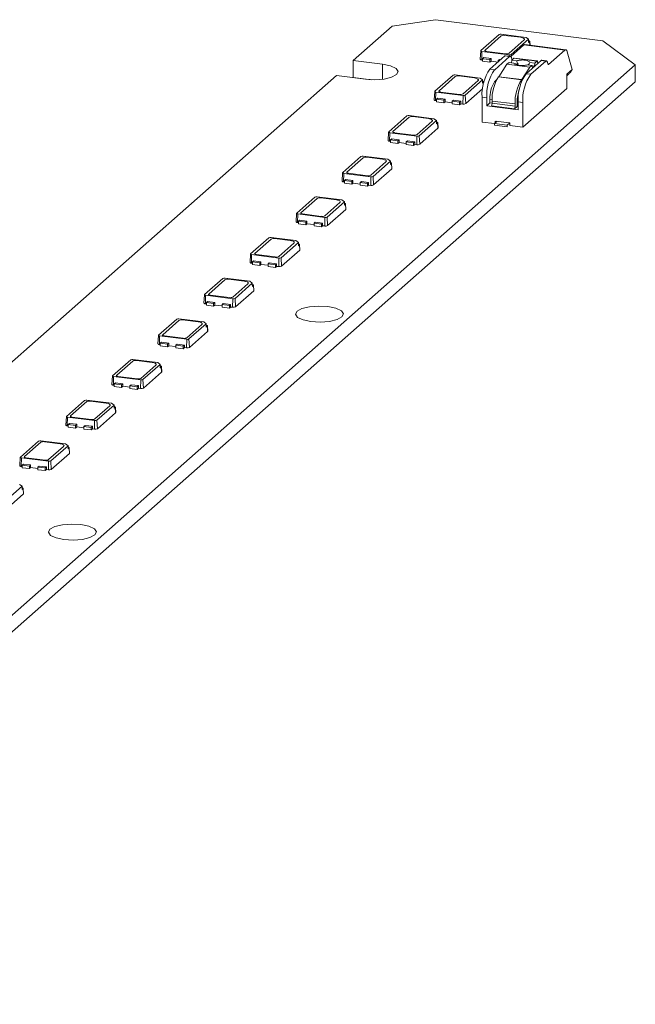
# Model space of a CAD drawing. Header units: millimetres. Extents: x -97 to 121, y 100 to 278.
# Tile 6 of 6: x 66 to 121, y 190 to 278. Entities that reach past the tile are written whole.
import ezdxf

# ---------------------------------------------------------------- set-up
doc = ezdxf.new("R2010")
doc.units = ezdxf.units.MM

msp = doc.modelspace()

# ---------------------------------------------------------------- linework, layer by layer
at = {"color": 7, "linetype": 'Continuous', "lineweight": 15}
for p, q in [((103.414, 278.424), (99.547, 277.842)), ((118.381, 276.538), (103.414, 278.424)), ((99.547, 277.842), (96.065, 274.771)), ((107.473, 275.656), (109.1, 277.09)), ((107.847, 275.698), (109.297, 276.976)), ((109.3, 277.12), (111.515, 276.841)), ((109.619, 277.025), (111.022, 276.848)), ((111.342, 276.611), (109.999, 275.427)), ((111.74, 276.675), (110.196, 275.313)), ((111.515, 276.841), (111.74, 276.675)), ((111.741, 276.563), (111.74, 276.675)), ((111.744, 276.379), (111.741, 276.563)), ((111.838, 276.462), (111.744, 276.379)), ((111.869, 276.144), (111.849, 276.484)), ((121.29, 274.39), (118.381, 276.538)), ((107.463, 275.638), (107.419, 274.884)), ((107.548, 274.821), (107.564, 275.589)), ((109.996, 275.283), (107.564, 275.589)), ((109.677, 275.378), (107.993, 275.59)), ((110.155, 275.13), (111.328, 276.163)), ((111.328, 276.163), (114.976, 275.704)), ((115.069, 275.741), (111.421, 276.2)), ((114.976, 275.704), (113.532, 274.43)), ((115.626, 273.981), (115.205, 275.553)), ((98.684, 274.441), (96.065, 274.771)), ((96.065, 273.262), (96.065, 274.771)), ((107.629, 274.811), (107.548, 274.821)), ((107.629, 274.939), (107.735, 275.033)), ((108.284, 274.857), (107.629, 274.939)), ((107.629, 274.939), (107.629, 274.704)), ((107.629, 274.704), (108.284, 274.621)), ((107.735, 275.033), (108.39, 274.95)), ((108.39, 274.95), (108.284, 274.857)), ((108.284, 274.621), (108.284, 274.857)), ((108.284, 274.621), (108.39, 274.715)), ((109.628, 275.183), (108.287, 274)), ((108.39, 274.715), (108.39, 274.95)), ((109.009, 274.637), (108.39, 274.715)), ((110.049, 275.13), (108.708, 273.947)), ((109.032, 274.763), (109.138, 274.856)), ((109.032, 274.763), (109.032, 274.657)), ((109.136, 274.749), (109.032, 274.763)), ((109.138, 274.856), (109.243, 274.843)), ((109.628, 275.183), (110.049, 275.13)), ((110.112, 275.155), (109.691, 275.208)), ((109.802, 274.442), (109.995, 274.586)), ((110.419, 274.532), (109.995, 274.586)), ((110.243, 274.877), (110.202, 275.03)), ((110.242, 274.802), (110.216, 274.558)), ((110.242, 274.802), (110.421, 274.986)), ((110.677, 274.747), (110.242, 274.802)), ((110.421, 274.986), (112.479, 274.726)), ((112.508, 274.74), (110.45, 274.999)), ((111.514, 273.594), (112.856, 274.777)), ((112.299, 274.543), (111.863, 274.598)), ((113.276, 274.724), (111.935, 273.541)), ((112.479, 274.726), (112.299, 274.543)), ((112.555, 274.512), (112.553, 274.613)), ((112.626, 274.574), (112.554, 274.583)), ((112.856, 274.777), (113.276, 274.724)), ((113.339, 274.748), (112.918, 274.801)), ((113.47, 274.47), (113.43, 274.623)), ((-74.932, 101.338), (121.29, 274.39)), ((108.708, 273.947), (108.287, 274)), ((109.802, 274.442), (109.074, 273.329)), ((109.802, 274.442), (111.86, 274.183)), ((110.44, 274.509), (110.805, 274.463)), ((111.86, 274.183), (111.132, 273.07)), ((112.053, 274.326), (111.63, 274.38)), ((112.053, 274.326), (111.86, 274.183)), ((112.094, 274.105), (112.053, 274.326)), ((112.057, 274.306), (112.272, 274.279)), ((112.272, 274.279), (112.153, 274.157)), ((112.299, 274.543), (112.272, 274.279)), ((115.153, 273.563), (115.626, 273.981)), ((121.29, 272.882), (121.29, 274.39)), ((-74.932, 99.83), (121.29, 272.882)), ((94.545, 273.43), (51.871, 235.795)), ((94.545, 273.43), (97.164, 273.1)), ((97.685, 273.058), (96.065, 273.262)), ((103.354, 272.023), (104.981, 273.458)), ((103.729, 272.065), (105.178, 273.344)), ((105.181, 273.488), (107.396, 273.209)), ((105.5, 273.392), (106.903, 273.215)), ((107.223, 272.979), (105.88, 271.794)), ((107.622, 273.042), (106.077, 271.68)), ((107.396, 273.209), (107.622, 273.042)), ((107.622, 272.93), (107.622, 273.042)), ((107.625, 272.747), (107.622, 272.93)), ((107.719, 272.83), (107.625, 272.747)), ((107.733, 272.799), (107.73, 272.851)), ((108.703, 272.866), (108.878, 273.045)), ((111.119, 273.054), (109.061, 273.313)), ((111.132, 273.07), (109.074, 273.329)), ((111.935, 273.541), (111.514, 273.594)), ((115.153, 272.277), (115.153, 273.563)), ((115.153, 273.402), (115.322, 273.552)), ((103.344, 272.006), (103.3, 271.252)), ((103.429, 271.188), (103.445, 271.956)), ((105.877, 271.65), (103.445, 271.956)), ((105.558, 271.746), (103.874, 271.958)), ((107.633, 272.256), (106.119, 270.921)), ((111.228, 268.816), (115.153, 272.277)), ((103.51, 271.178), (103.429, 271.188)), ((103.51, 271.307), (103.616, 271.4)), ((104.165, 271.224), (103.51, 271.307)), ((103.51, 271.307), (103.51, 271.071)), ((103.51, 271.071), (104.165, 270.989)), ((103.616, 271.4), (104.271, 271.318)), ((104.271, 271.318), (104.165, 271.224)), ((104.165, 270.989), (104.165, 271.224)), ((104.165, 270.989), (104.271, 271.082)), ((104.271, 271.082), (104.271, 271.318)), ((104.913, 271.001), (104.271, 271.082)), ((104.913, 271.13), (105.019, 271.224)), ((105.568, 271.048), (104.913, 271.13)), ((104.913, 271.13), (104.913, 270.894)), ((105.019, 271.224), (105.674, 271.141)), ((105.674, 271.141), (105.568, 271.048)), ((105.674, 270.905), (105.674, 271.141)), ((105.861, 270.882), (105.877, 271.65)), ((106.119, 270.921), (106.077, 271.68)), ((107.58, 269.276), (107.58, 271.491)), ((107.58, 271.491), (108.001, 271.438)), ((108.001, 271.438), (108.001, 270.731)), ((108.284, 270.98), (108.284, 271.319)), ((108.481, 271.155), (110.539, 270.895)), ((108.481, 270.966), (108.481, 271.155)), ((110.807, 271.085), (111.228, 271.032)), ((110.807, 270.377), (110.807, 271.085)), ((104.913, 270.894), (105.568, 270.812)), ((105.568, 270.812), (105.568, 271.048)), ((105.568, 270.812), (105.674, 270.905)), ((105.861, 270.882), (105.674, 270.905)), ((108.001, 270.731), (108.284, 270.98)), ((108.001, 270.731), (110.807, 270.377)), ((108.481, 270.956), (108.284, 270.98)), ((110.468, 270.456), (108.41, 270.715)), ((108.481, 270.966), (110.539, 270.707)), ((110.468, 270.456), (110.716, 270.674)), ((110.539, 270.895), (110.539, 270.707)), ((110.716, 270.674), (110.716, 271.051)), ((111.228, 271.032), (111.228, 268.816)), ((99.236, 268.391), (100.862, 269.825)), ((99.61, 268.433), (101.059, 269.711)), ((101.062, 269.855), (103.277, 269.576)), ((101.381, 269.76), (102.785, 269.583)), ((103.105, 269.346), (101.761, 268.162)), ((103.503, 269.409), (101.958, 268.048)), ((103.277, 269.576), (103.503, 269.409)), ((103.503, 269.298), (103.503, 269.409)), ((108.701, 269.133), (108.936, 269.34)), ((108.749, 269.364), (110.059, 269.199)), ((108.749, 269.175), (108.749, 269.364)), ((103.626, 268.722), (102, 267.288)), ((103.506, 269.114), (103.503, 269.298)), ((103.6, 269.197), (103.506, 269.114)), ((103.626, 268.722), (103.6, 269.197)), ((103.639, 268.747), (103.611, 269.219)), ((107.58, 269.276), (108.702, 269.134)), ((109.824, 268.992), (108.701, 269.133)), ((108.701, 268.992), (108.701, 269.133)), ((108.701, 268.992), (109.824, 268.85)), ((110.059, 269.199), (109.824, 268.992)), ((109.824, 268.992), (109.824, 268.85)), ((110.059, 268.963), (110.059, 269.199)), ((110.059, 268.963), (111.228, 268.816)), ((99.225, 268.373), (99.181, 267.619)), ((99.31, 267.556), (99.326, 268.324)), ((99.391, 267.546), (99.31, 267.556)), ((101.758, 268.017), (99.326, 268.324)), ((99.391, 267.674), (99.497, 267.768)), ((100.046, 267.592), (99.391, 267.674)), ((99.391, 267.674), (99.391, 267.439)), ((99.497, 267.768), (100.152, 267.685)), ((101.439, 268.113), (99.755, 268.325)), ((100.152, 267.685), (100.046, 267.592)), ((100.046, 267.356), (100.046, 267.592)), ((100.152, 267.45), (100.152, 267.685)), ((100.794, 267.498), (100.9, 267.591)), ((100.9, 267.591), (101.555, 267.509)), ((101.742, 267.249), (101.758, 268.017)), ((102, 267.288), (101.958, 268.048)), ((99.391, 267.439), (100.046, 267.356)), ((100.046, 267.356), (100.152, 267.45)), ((100.794, 267.369), (100.152, 267.45)), ((100.794, 267.498), (100.794, 267.262)), ((101.449, 267.415), (100.794, 267.498)), ((100.794, 267.262), (101.449, 267.179)), ((101.555, 267.509), (101.449, 267.415)), ((101.449, 267.179), (101.449, 267.415)), ((101.449, 267.179), (101.555, 267.273)), ((101.555, 267.273), (101.555, 267.509)), ((101.742, 267.249), (101.555, 267.273)), ((95.117, 264.758), (96.743, 266.192)), ((95.491, 264.8), (96.94, 266.078)), ((96.943, 266.223), (99.158, 265.944)), ((97.263, 266.127), (98.666, 265.95)), ((99.158, 265.944), (99.384, 265.777)), ((98.986, 265.714), (97.642, 264.529)), ((99.384, 265.777), (97.84, 264.415)), ((99.508, 265.09), (97.881, 263.656)), ((99.384, 265.665), (99.384, 265.777)), ((99.388, 265.482), (99.384, 265.665)), ((99.481, 265.565), (99.388, 265.482)), ((99.508, 265.09), (99.481, 265.565)), ((99.52, 265.115), (99.493, 265.586)), ((95.107, 264.741), (95.062, 263.987)), ((95.191, 263.923), (95.207, 264.691)), ((97.639, 264.385), (95.207, 264.691)), ((95.272, 264.042), (95.378, 264.135)), ((95.272, 264.042), (95.272, 263.806)), ((95.927, 263.959), (95.272, 264.042)), ((95.378, 264.135), (96.033, 264.053)), ((97.32, 264.481), (95.636, 264.693)), ((96.033, 264.053), (95.927, 263.959)), ((96.033, 263.817), (96.033, 264.053)), ((97.623, 263.617), (97.639, 264.385)), ((97.881, 263.656), (97.84, 264.415)), ((95.272, 263.913), (95.191, 263.923)), ((95.272, 263.806), (95.927, 263.724)), ((95.927, 263.724), (95.927, 263.959)), ((95.927, 263.724), (96.033, 263.817)), ((96.675, 263.736), (96.033, 263.817)), ((96.675, 263.865), (96.782, 263.959)), ((97.33, 263.783), (96.675, 263.865)), ((96.675, 263.865), (96.675, 263.629)), ((96.675, 263.629), (97.33, 263.547)), ((96.782, 263.959), (97.436, 263.876)), ((97.436, 263.876), (97.33, 263.783)), ((97.33, 263.547), (97.33, 263.783)), ((97.33, 263.547), (97.436, 263.64)), ((97.436, 263.64), (97.436, 263.876)), ((97.623, 263.617), (97.436, 263.64)), ((90.998, 261.126), (92.624, 262.56)), ((91.372, 261.168), (92.821, 262.446)), ((92.824, 262.59), (95.039, 262.311)), ((93.144, 262.494), (94.547, 262.318)), ((95.039, 262.311), (95.265, 262.144)), ((94.867, 262.081), (93.523, 260.897)), ((95.265, 262.144), (93.721, 260.783)), ((95.389, 261.457), (93.762, 260.023)), ((95.266, 262.033), (95.265, 262.144)), ((95.269, 261.849), (95.266, 262.033)), ((95.363, 261.932), (95.269, 261.849)), ((95.389, 261.457), (95.363, 261.932)), ((95.402, 261.482), (95.374, 261.953)), ((90.988, 261.108), (90.943, 260.354)), ((91.072, 260.291), (91.088, 261.059)), ((93.52, 260.752), (91.088, 261.059)), ((91.153, 260.409), (91.259, 260.503)), ((91.259, 260.503), (91.914, 260.42)), ((93.201, 260.848), (91.517, 261.06)), ((93.504, 259.984), (93.52, 260.752)), ((93.762, 260.023), (93.721, 260.783)), ((91.153, 260.28), (91.072, 260.291)), ((91.153, 260.409), (91.153, 260.174)), ((91.808, 260.327), (91.153, 260.409)), ((91.153, 260.174), (91.808, 260.091)), ((91.914, 260.42), (91.808, 260.327)), ((91.808, 260.091), (91.808, 260.327)), ((91.808, 260.091), (91.914, 260.185)), ((91.914, 260.185), (91.914, 260.42)), ((92.557, 260.104), (91.914, 260.185)), ((92.557, 260.233), (92.663, 260.326)), ((92.557, 260.233), (92.557, 259.997)), ((93.211, 260.15), (92.557, 260.233)), ((92.557, 259.997), (93.211, 259.914)), ((92.663, 260.326), (93.317, 260.244)), ((93.317, 260.244), (93.211, 260.15)), ((93.211, 259.914), (93.211, 260.15)), ((93.211, 259.914), (93.317, 260.008)), ((93.317, 260.008), (93.317, 260.244)), ((93.504, 259.984), (93.317, 260.008)), ((86.879, 257.493), (88.505, 258.927)), ((87.253, 257.535), (88.703, 258.813)), ((88.706, 258.958), (90.92, 258.679)), ((89.025, 258.862), (90.428, 258.685)), ((90.748, 258.449), (89.404, 257.264)), ((91.146, 258.512), (89.602, 257.15)), ((90.92, 258.679), (91.146, 258.512)), ((91.147, 258.4), (91.146, 258.512)), ((91.15, 258.217), (91.147, 258.4)), ((91.244, 258.3), (91.15, 258.217)), ((91.27, 257.825), (91.244, 258.3)), ((91.283, 257.85), (91.255, 258.321)), ((86.869, 257.476), (86.824, 256.722)), ((86.954, 256.658), (86.969, 257.426)), ((89.401, 257.12), (86.969, 257.426)), ((89.082, 257.216), (87.398, 257.428)), ((89.386, 256.352), (89.401, 257.12)), ((89.643, 256.391), (89.602, 257.15)), ((91.27, 257.825), (89.643, 256.391)), ((87.035, 256.648), (86.954, 256.658)), ((87.035, 256.777), (87.141, 256.87)), ((87.689, 256.694), (87.035, 256.777)), ((87.035, 256.777), (87.035, 256.541)), ((87.035, 256.541), (87.689, 256.459)), ((87.141, 256.87), (87.795, 256.788)), ((87.795, 256.788), (87.689, 256.694)), ((87.689, 256.459), (87.689, 256.694)), ((87.689, 256.459), (87.795, 256.552)), ((87.795, 256.552), (87.795, 256.788)), ((88.438, 256.471), (87.795, 256.552)), ((88.438, 256.6), (88.544, 256.694)), ((89.092, 256.517), (88.438, 256.6)), ((88.438, 256.6), (88.438, 256.364)), ((88.438, 256.364), (89.092, 256.282)), ((88.544, 256.694), (89.199, 256.611)), ((89.199, 256.611), (89.092, 256.517)), ((89.092, 256.282), (89.092, 256.517)), ((89.092, 256.282), (89.199, 256.375)), ((89.199, 256.375), (89.199, 256.611)), ((89.386, 256.352), (89.199, 256.375)), ((82.76, 253.861), (84.386, 255.295)), ((84.587, 255.325), (86.801, 255.046)), ((84.906, 255.229), (86.309, 255.053)), ((83.134, 253.903), (84.584, 255.181)), ((86.629, 254.816), (85.285, 253.631)), ((87.027, 254.879), (85.483, 253.518)), ((86.801, 255.046), (87.027, 254.879)), ((87.028, 254.768), (87.027, 254.879)), ((87.031, 254.584), (87.028, 254.768)), ((87.125, 254.667), (87.031, 254.584)), ((87.151, 254.192), (87.125, 254.667)), ((87.164, 254.217), (87.136, 254.688)), ((82.75, 253.843), (82.705, 253.089)), ((82.835, 253.026), (82.85, 253.794)), ((85.282, 253.487), (82.85, 253.794)), ((84.963, 253.583), (83.279, 253.795)), ((85.267, 252.719), (85.282, 253.487)), ((85.524, 252.758), (85.483, 253.518)), ((87.151, 254.192), (85.524, 252.758)), ((82.916, 253.015), (82.835, 253.026)), ((82.916, 253.144), (83.022, 253.238)), ((82.916, 253.144), (82.916, 252.909)), ((83.57, 253.062), (82.916, 253.144)), ((82.916, 252.909), (83.57, 252.826)), ((83.022, 253.238), (83.676, 253.155)), ((83.676, 253.155), (83.57, 253.062)), ((83.57, 252.826), (83.57, 253.062)), ((83.57, 252.826), (83.676, 252.92)), ((83.676, 252.92), (83.676, 253.155)), ((84.319, 252.839), (83.676, 252.92)), ((84.319, 252.967), (84.425, 253.061)), ((84.319, 252.967), (84.319, 252.732)), ((84.974, 252.885), (84.319, 252.967)), ((84.319, 252.732), (84.974, 252.649)), ((84.425, 253.061), (85.08, 252.979)), ((85.08, 252.979), (84.974, 252.885)), ((84.974, 252.649), (84.974, 252.885)), ((84.974, 252.649), (85.08, 252.743)), ((85.08, 252.743), (85.08, 252.979)), ((85.267, 252.719), (85.08, 252.743)), ((78.641, 250.228), (80.267, 251.662)), ((79.015, 250.27), (80.465, 251.548)), ((80.468, 251.692), (82.683, 251.413)), ((80.787, 251.597), (82.19, 251.42)), ((82.51, 251.184), (81.167, 249.999)), ((82.908, 251.247), (81.364, 249.885)), ((82.683, 251.413), (82.908, 251.247)), ((82.909, 251.135), (82.908, 251.247)), ((82.912, 250.952), (82.909, 251.135)), ((83.006, 251.034), (82.912, 250.952)), ((83.032, 250.56), (83.006, 251.034)), ((83.045, 250.585), (83.017, 251.056)), ((78.631, 250.211), (78.586, 249.457)), ((78.716, 249.393), (78.731, 250.161)), ((81.164, 249.855), (78.731, 250.161)), ((80.844, 249.95), (79.161, 250.163)), ((83.032, 250.56), (81.406, 249.125)), ((78.797, 249.383), (78.716, 249.393)), ((78.797, 249.512), (78.903, 249.605)), ((78.797, 249.512), (78.797, 249.276)), ((79.452, 249.429), (78.797, 249.512)), ((78.797, 249.276), (79.452, 249.194)), ((78.903, 249.605), (79.558, 249.523)), ((79.558, 249.523), (79.452, 249.429)), ((79.452, 249.194), (79.452, 249.429)), ((79.452, 249.194), (79.558, 249.287)), ((79.558, 249.287), (79.558, 249.523)), ((80.2, 249.206), (79.558, 249.287)), ((80.2, 249.335), (80.306, 249.428)), ((80.855, 249.252), (80.2, 249.335)), ((80.2, 249.335), (80.2, 249.099)), ((80.2, 249.099), (80.855, 249.017)), ((80.306, 249.428), (80.961, 249.346)), ((80.961, 249.346), (80.855, 249.252)), ((80.855, 249.017), (80.855, 249.252)), ((80.855, 249.017), (80.961, 249.11)), ((80.961, 249.11), (80.961, 249.346)), ((81.148, 249.087), (80.961, 249.11)), ((81.148, 249.087), (81.164, 249.855)), ((81.406, 249.125), (81.364, 249.885)), ((74.522, 246.596), (76.148, 248.03)), ((74.896, 246.637), (76.346, 247.916)), ((76.349, 248.06), (78.564, 247.781)), ((76.668, 247.964), (78.071, 247.788)), ((78.391, 247.551), (77.048, 246.366)), ((78.789, 247.614), (77.245, 246.252)), ((78.564, 247.781), (78.789, 247.614)), ((78.79, 247.503), (78.789, 247.614)), ((78.793, 247.319), (78.79, 247.503)), ((78.887, 247.402), (78.793, 247.319)), ((78.913, 246.927), (78.887, 247.402)), ((78.926, 246.952), (78.898, 247.423)), ((74.512, 246.578), (74.468, 245.824)), ((74.597, 245.761), (74.613, 246.529)), ((77.045, 246.222), (74.613, 246.529)), ((76.725, 246.318), (75.042, 246.53)), ((78.913, 246.927), (77.287, 245.493)), ((74.678, 245.75), (74.597, 245.761)), ((74.678, 245.879), (74.784, 245.973)), ((74.678, 245.879), (74.678, 245.643)), ((75.333, 245.797), (74.678, 245.879)), ((74.678, 245.643), (75.333, 245.561)), ((74.784, 245.973), (75.439, 245.89)), ((75.439, 245.89), (75.333, 245.797)), ((75.333, 245.561), (75.333, 245.797)), ((75.333, 245.561), (75.439, 245.655)), ((75.439, 245.655), (75.439, 245.89)), ((76.081, 245.574), (75.439, 245.655)), ((76.081, 245.702), (76.187, 245.796)), ((76.081, 245.702), (76.081, 245.467)), ((76.736, 245.62), (76.081, 245.702)), ((76.187, 245.796), (76.842, 245.713)), ((76.842, 245.713), (76.736, 245.62)), ((76.736, 245.384), (76.736, 245.62)), ((76.842, 245.478), (76.842, 245.713)), ((77.029, 245.454), (77.045, 246.222)), ((77.287, 245.493), (77.245, 246.252)), ((76.081, 245.467), (76.736, 245.384)), ((76.736, 245.384), (76.842, 245.478)), ((77.029, 245.454), (76.842, 245.478)), ((70.403, 242.963), (72.03, 244.397)), ((70.777, 243.005), (72.227, 244.283)), ((72.23, 244.427), (74.445, 244.148)), ((72.549, 244.332), (73.952, 244.155)), ((74.272, 243.919), (72.929, 242.734)), ((74.67, 243.982), (73.126, 242.62)), ((74.445, 244.148), (74.67, 243.982)), ((74.671, 243.87), (74.67, 243.982)), ((74.674, 243.687), (74.671, 243.87)), ((74.807, 243.32), (74.779, 243.791)), ((70.393, 242.946), (70.349, 242.192)), ((72.607, 242.685), (70.923, 242.898)), ((74.794, 243.295), (73.168, 241.86)), ((74.768, 243.769), (74.674, 243.687)), ((74.794, 243.295), (74.768, 243.769)), ((70.478, 242.128), (70.494, 242.896)), ((70.559, 242.118), (70.478, 242.128)), ((72.926, 242.59), (70.494, 242.896)), ((70.559, 242.247), (70.665, 242.34)), ((70.559, 242.247), (70.559, 242.011)), ((71.214, 242.164), (70.559, 242.247)), ((70.665, 242.34), (71.32, 242.258)), ((71.32, 242.258), (71.214, 242.164)), ((71.214, 241.928), (71.214, 242.164)), ((71.214, 241.928), (71.32, 242.022)), ((71.32, 242.022), (71.32, 242.258)), ((71.962, 241.941), (71.32, 242.022)), ((71.962, 242.07), (72.068, 242.163)), ((71.962, 242.07), (71.962, 241.834)), ((72.617, 241.987), (71.962, 242.07)), ((72.068, 242.163), (72.723, 242.081)), ((72.723, 242.081), (72.617, 241.987)), ((72.723, 241.845), (72.723, 242.081)), ((72.91, 241.822), (72.926, 242.59)), ((73.168, 241.86), (73.126, 242.62)), ((70.559, 242.011), (71.214, 241.928)), ((71.962, 241.834), (72.617, 241.752)), ((72.617, 241.752), (72.617, 241.987)), ((72.617, 241.752), (72.723, 241.845)), ((72.91, 241.822), (72.723, 241.845)), ((66.284, 239.33), (67.911, 240.765)), ((66.658, 239.372), (68.108, 240.651)), ((68.111, 240.795), (70.326, 240.516)), ((68.43, 240.699), (69.833, 240.523)), ((70.153, 240.286), (68.81, 239.101)), ((70.551, 240.349), (69.007, 238.987)), ((70.326, 240.516), (70.551, 240.349)), ((70.552, 240.238), (70.551, 240.349)), ((70.675, 239.662), (69.049, 238.228)), ((70.555, 240.054), (70.552, 240.238)), ((70.649, 240.137), (70.555, 240.054)), ((70.675, 239.662), (70.649, 240.137)), ((70.688, 239.687), (70.66, 240.158)), ((66.274, 239.313), (66.23, 238.559)), ((66.359, 238.496), (66.375, 239.264)), ((68.807, 238.957), (66.375, 239.264)), ((66.44, 238.614), (66.546, 238.708)), ((67.095, 238.532), (66.44, 238.614)), ((66.44, 238.614), (66.44, 238.378)), ((66.546, 238.708), (67.201, 238.625)), ((68.488, 239.053), (66.804, 239.265)), ((67.201, 238.625), (67.095, 238.532)), ((67.095, 238.296), (67.095, 238.532)), ((67.201, 238.389), (67.201, 238.625)), ((67.843, 238.437), (67.949, 238.531)), ((67.949, 238.531), (68.604, 238.448)), ((68.791, 238.189), (68.807, 238.957)), ((69.049, 238.228), (69.007, 238.987)), ((66.44, 238.485), (66.359, 238.496)), ((66.44, 238.378), (67.095, 238.296)), ((67.095, 238.296), (67.201, 238.389)), ((67.843, 238.309), (67.201, 238.389)), ((67.843, 238.437), (67.843, 238.202)), ((68.498, 238.355), (67.843, 238.437)), ((67.843, 238.202), (68.498, 238.119)), ((68.604, 238.448), (68.498, 238.355)), ((68.498, 238.119), (68.498, 238.355)), ((68.498, 238.119), (68.604, 238.213)), ((68.604, 238.213), (68.604, 238.448)), ((68.791, 238.189), (68.604, 238.213)), ((66.207, 236.883), (66.433, 236.717)), ((66.433, 236.717), (64.888, 235.355)), ((66.556, 236.03), (64.93, 234.595)), ((66.433, 236.605), (66.433, 236.717)), ((66.436, 236.421), (66.433, 236.605)), ((66.53, 236.504), (66.436, 236.421)), ((66.556, 236.03), (66.53, 236.504)), ((66.569, 236.055), (66.541, 236.526))]:
    msp.add_line(p, q, dxfattribs=at)
at = {"color": 8, "linetype": 'Continuous', "lineweight": 15}
for p, q in [((111.856, 276.146), (111.838, 276.462)), ((109.994, 275.17), (109.996, 275.283)), ((110.204, 275.172), (110.196, 275.313)), ((110.279, 274.84), (110.258, 274.843)), ((110.264, 274.825), (110.264, 274.835)), ((98.684, 273.1), (98.684, 274.441)), ((113.485, 274.436), (113.532, 274.43)), ((107.723, 272.756), (107.719, 272.83)), ((108.79, 272.855), (108.703, 272.866)), ((108.284, 271.319), (108.483, 271.294))]:
    msp.add_line(p, q, dxfattribs=at)
at = {"color": 7, "linetype": 'Continuous', "lineweight": 15, "flags": 128}
for points in [[(111.022, 276.848), (111.119, 276.832), (111.204, 276.81), (111.275, 276.783), (111.329, 276.752), (111.364, 276.718), (111.378, 276.682), (111.37, 276.646), (111.342, 276.611)], [(111.742, 276.536), (111.768, 276.531), (111.795, 276.524), (111.817, 276.516), (111.834, 276.506), (111.845, 276.495), (111.849, 276.484), (111.847, 276.473), (111.838, 276.462)], [(107.564, 275.589), (107.536, 275.593), (107.512, 275.6), (107.492, 275.607), (107.477, 275.616), (107.467, 275.626), (107.463, 275.636), (107.465, 275.646), (107.473, 275.656)], [(107.993, 275.59), (107.949, 275.598), (107.91, 275.607), (107.878, 275.62), (107.853, 275.634), (107.838, 275.649), (107.831, 275.666), (107.835, 275.682), (107.847, 275.698)], [(114.976, 275.704), (115.01, 275.728), (115.044, 275.74), (115.077, 275.739), (115.108, 275.726), (115.137, 275.7), (115.163, 275.662), (115.186, 275.613), (115.205, 275.553)], [(107.548, 274.821), (107.513, 274.827), (107.482, 274.835), (107.456, 274.844), (107.436, 274.856), (107.424, 274.868), (107.419, 274.881), (107.419, 274.884)], [(110.049, 275.13), (110.072, 275.147), (110.095, 275.155), (110.117, 275.154), (110.138, 275.145), (110.157, 275.128), (110.174, 275.102), (110.19, 275.07), (110.202, 275.03)], [(112.479, 274.726), (112.493, 274.737), (112.506, 274.74), (112.519, 274.735), (112.53, 274.723), (112.539, 274.704), (112.547, 274.679), (112.551, 274.648), (112.553, 274.613)], [(113.43, 274.623), (113.417, 274.663), (113.401, 274.696), (113.384, 274.721), (113.365, 274.738), (113.344, 274.747), (113.322, 274.748), (113.3, 274.74), (113.276, 274.724)], [(97.164, 273.1), (97.991, 273.054), (98.809, 273.117), (99.491, 273.28), (99.935, 273.517), (100.073, 273.793), (99.884, 274.065), (99.396, 274.293), (98.684, 274.441)], [(113.532, 274.43), (113.522, 274.424), (113.513, 274.42), (113.505, 274.421), (113.496, 274.424), (113.489, 274.431), (113.482, 274.441), (113.476, 274.454), (113.47, 274.47)], [(106.903, 273.215), (107, 273.199), (107.086, 273.177), (107.157, 273.15), (107.21, 273.119), (107.245, 273.085), (107.259, 273.05), (107.252, 273.014), (107.223, 272.979)], [(107.623, 272.903), (107.649, 272.899), (107.676, 272.892), (107.698, 272.883), (107.715, 272.874), (107.726, 272.863), (107.73, 272.852), (107.728, 272.84), (107.719, 272.83)], [(103.445, 271.956), (103.418, 271.961), (103.393, 271.967), (103.373, 271.975), (103.358, 271.984), (103.348, 271.993), (103.344, 272.003), (103.346, 272.013), (103.354, 272.023)], [(103.874, 271.958), (103.83, 271.965), (103.791, 271.975), (103.759, 271.987), (103.735, 272.001), (103.719, 272.017), (103.712, 272.033), (103.716, 272.049), (103.729, 272.065)], [(103.429, 271.188), (103.394, 271.194), (103.363, 271.202), (103.337, 271.212), (103.318, 271.223), (103.305, 271.236), (103.3, 271.249), (103.3, 271.252)], [(102.785, 269.583), (102.881, 269.567), (102.967, 269.545), (103.038, 269.518), (103.091, 269.487), (103.126, 269.453), (103.14, 269.417), (103.133, 269.381), (103.105, 269.346)], [(99.755, 268.325), (99.711, 268.332), (99.672, 268.342), (99.64, 268.355), (99.616, 268.369), (99.6, 268.384), (99.594, 268.401), (99.597, 268.417), (99.61, 268.433)], [(103.504, 269.271), (103.53, 269.266), (103.557, 269.259), (103.579, 269.251), (103.596, 269.241), (103.607, 269.23), (103.611, 269.219), (103.609, 269.208), (103.6, 269.197)], [(103.639, 268.747), (103.637, 268.735), (103.626, 268.722)], [(99.31, 267.556), (99.275, 267.562), (99.244, 267.57), (99.218, 267.579), (99.199, 267.591), (99.186, 267.603), (99.181, 267.616), (99.181, 267.619)], [(99.326, 268.324), (99.299, 268.328), (99.274, 268.335), (99.254, 268.342), (99.239, 268.351), (99.229, 268.361), (99.226, 268.371), (99.228, 268.381), (99.236, 268.391)], [(98.666, 265.95), (98.762, 265.934), (98.848, 265.912), (98.919, 265.885), (98.972, 265.854), (99.007, 265.82), (99.021, 265.784), (99.014, 265.749), (98.986, 265.714)], [(99.385, 265.638), (99.412, 265.634), (99.438, 265.627), (99.461, 265.618), (99.477, 265.608), (99.488, 265.598), (99.493, 265.587), (99.49, 265.575), (99.481, 265.565)], [(99.52, 265.115), (99.518, 265.103), (99.508, 265.09)], [(95.207, 264.691), (95.18, 264.696), (95.156, 264.702), (95.136, 264.71), (95.12, 264.719), (95.111, 264.728), (95.107, 264.738), (95.109, 264.748), (95.117, 264.758)], [(95.636, 264.693), (95.592, 264.7), (95.553, 264.71), (95.521, 264.722), (95.497, 264.736), (95.481, 264.752), (95.475, 264.768), (95.478, 264.784), (95.491, 264.8)], [(95.191, 263.923), (95.156, 263.929), (95.125, 263.937), (95.099, 263.947), (95.08, 263.958), (95.067, 263.971), (95.062, 263.983), (95.062, 263.987)], [(94.547, 262.318), (94.643, 262.302), (94.729, 262.28), (94.8, 262.253), (94.854, 262.222), (94.888, 262.188), (94.902, 262.152), (94.895, 262.116), (94.867, 262.081)], [(95.266, 262.006), (95.293, 262.001), (95.319, 261.994), (95.342, 261.986), (95.358, 261.976), (95.369, 261.965), (95.374, 261.954), (95.371, 261.943), (95.363, 261.932)], [(95.402, 261.482), (95.399, 261.47), (95.389, 261.457)], [(91.088, 261.059), (91.061, 261.063), (91.037, 261.07), (91.017, 261.077), (91.001, 261.086), (90.992, 261.096), (90.988, 261.106), (90.99, 261.116), (90.998, 261.126)], [(91.517, 261.06), (91.473, 261.067), (91.435, 261.077), (91.402, 261.09), (91.378, 261.104), (91.362, 261.119), (91.356, 261.136), (91.359, 261.152), (91.372, 261.168)], [(91.072, 260.291), (91.037, 260.296), (91.006, 260.304), (90.98, 260.314), (90.961, 260.326), (90.948, 260.338), (90.943, 260.351), (90.943, 260.354)], [(90.428, 258.685), (90.524, 258.669), (90.61, 258.647), (90.681, 258.62), (90.735, 258.589), (90.769, 258.555), (90.783, 258.519), (90.776, 258.484), (90.748, 258.449)], [(91.147, 258.373), (91.174, 258.369), (91.201, 258.362), (91.223, 258.353), (91.24, 258.343), (91.25, 258.333), (91.255, 258.322), (91.252, 258.31), (91.244, 258.3)], [(86.969, 257.426), (86.942, 257.431), (86.918, 257.437), (86.898, 257.445), (86.883, 257.453), (86.873, 257.463), (86.869, 257.473), (86.871, 257.483), (86.879, 257.493)], [(87.398, 257.428), (87.354, 257.435), (87.316, 257.445), (87.283, 257.457), (87.259, 257.471), (87.243, 257.487), (87.237, 257.503), (87.24, 257.519), (87.253, 257.535)], [(91.283, 257.85), (91.28, 257.837), (91.27, 257.825)], [(86.954, 256.658), (86.918, 256.664), (86.887, 256.672), (86.861, 256.682), (86.842, 256.693), (86.829, 256.705), (86.824, 256.718), (86.824, 256.722)], [(86.309, 255.053), (86.406, 255.037), (86.491, 255.015), (86.562, 254.988), (86.616, 254.957), (86.65, 254.923), (86.664, 254.887), (86.657, 254.851), (86.629, 254.816)], [(87.028, 254.741), (87.055, 254.736), (87.082, 254.729), (87.104, 254.721), (87.121, 254.711), (87.131, 254.7), (87.136, 254.689), (87.134, 254.678), (87.125, 254.667)], [(82.85, 253.794), (82.823, 253.798), (82.799, 253.804), (82.779, 253.812), (82.764, 253.821), (82.754, 253.831), (82.75, 253.841), (82.752, 253.851), (82.76, 253.861)], [(83.279, 253.795), (83.236, 253.802), (83.197, 253.812), (83.164, 253.825), (83.14, 253.839), (83.124, 253.854), (83.118, 253.87), (83.121, 253.887), (83.134, 253.903)], [(87.164, 254.217), (87.161, 254.205), (87.151, 254.192)], [(82.835, 253.026), (82.799, 253.031), (82.768, 253.039), (82.743, 253.049), (82.723, 253.061), (82.71, 253.073), (82.705, 253.086), (82.705, 253.089)], [(93.799, 252.785), (92.971, 252.831), (92.154, 252.767), (91.471, 252.605), (91.027, 252.368), (90.89, 252.092), (91.079, 251.819), (91.567, 251.592), (92.278, 251.444), (93.106, 251.398), (93.923, 251.461), (94.606, 251.624), (95.05, 251.861), (95.187, 252.137), (94.998, 252.409), (94.51, 252.637), (93.799, 252.785)], [(82.19, 251.42), (82.287, 251.404), (82.372, 251.382), (82.443, 251.355), (82.497, 251.324), (82.531, 251.29), (82.545, 251.254), (82.538, 251.218), (82.51, 251.184)], [(82.909, 251.108), (82.936, 251.103), (82.963, 251.097), (82.985, 251.088), (83.002, 251.078), (83.013, 251.068), (83.017, 251.057), (83.015, 251.045), (83.006, 251.034)], [(78.731, 250.161), (78.704, 250.166), (78.68, 250.172), (78.66, 250.18), (78.645, 250.188), (78.635, 250.198), (78.631, 250.208), (78.633, 250.218), (78.641, 250.228)], [(79.161, 250.163), (79.117, 250.17), (79.078, 250.18), (79.046, 250.192), (79.021, 250.206), (79.005, 250.222), (78.999, 250.238), (79.002, 250.254), (79.015, 250.27)], [(83.045, 250.585), (83.042, 250.572), (83.032, 250.56)], [(78.716, 249.393), (78.681, 249.399), (78.65, 249.407), (78.624, 249.417), (78.604, 249.428), (78.592, 249.44), (78.587, 249.453), (78.586, 249.457)], [(78.071, 247.788), (78.168, 247.772), (78.253, 247.75), (78.324, 247.723), (78.378, 247.692), (78.413, 247.657), (78.426, 247.622), (78.419, 247.586), (78.391, 247.551)], [(78.79, 247.475), (78.817, 247.471), (78.844, 247.464), (78.866, 247.456), (78.883, 247.446), (78.894, 247.435), (78.898, 247.424), (78.896, 247.413), (78.887, 247.402)], [(74.613, 246.529), (74.585, 246.533), (74.561, 246.539), (74.541, 246.547), (74.526, 246.556), (74.516, 246.566), (74.512, 246.576), (74.514, 246.586), (74.522, 246.596)], [(75.042, 246.53), (74.998, 246.537), (74.959, 246.547), (74.927, 246.56), (74.902, 246.574), (74.887, 246.589), (74.88, 246.605), (74.883, 246.622), (74.896, 246.637)], [(78.926, 246.952), (78.923, 246.94), (78.913, 246.927)], [(74.597, 245.761), (74.562, 245.766), (74.531, 245.774), (74.505, 245.784), (74.485, 245.796), (74.473, 245.808), (74.468, 245.821), (74.468, 245.824)], [(73.952, 244.155), (74.049, 244.139), (74.134, 244.117), (74.205, 244.09), (74.259, 244.059), (74.294, 244.025), (74.308, 243.989), (74.3, 243.953), (74.272, 243.919)], [(74.672, 243.843), (74.698, 243.838), (74.725, 243.832), (74.747, 243.823), (74.764, 243.813), (74.775, 243.803), (74.779, 243.792), (74.777, 243.78), (74.768, 243.769)], [(70.494, 242.896), (70.466, 242.901), (70.442, 242.907), (70.422, 242.915), (70.407, 242.923), (70.397, 242.933), (70.393, 242.943), (70.395, 242.953), (70.403, 242.963)], [(70.923, 242.898), (70.879, 242.905), (70.84, 242.915), (70.808, 242.927), (70.783, 242.941), (70.768, 242.957), (70.761, 242.973), (70.765, 242.989), (70.777, 243.005)], [(74.807, 243.32), (74.804, 243.307), (74.794, 243.295)], [(70.478, 242.128), (70.443, 242.134), (70.412, 242.142), (70.386, 242.152), (70.366, 242.163), (70.354, 242.175), (70.349, 242.188), (70.349, 242.192)], [(69.833, 240.523), (69.93, 240.507), (70.015, 240.485), (70.086, 240.458), (70.14, 240.426), (70.175, 240.392), (70.189, 240.357), (70.181, 240.321), (70.153, 240.286)], [(70.553, 240.21), (70.579, 240.206), (70.606, 240.199), (70.628, 240.191), (70.645, 240.181), (70.656, 240.17), (70.66, 240.159), (70.658, 240.148), (70.649, 240.137)], [(70.688, 239.687), (70.685, 239.675), (70.675, 239.662)], [(66.359, 238.496), (66.324, 238.501), (66.293, 238.509), (66.267, 238.519), (66.247, 238.53), (66.235, 238.543), (66.23, 238.556), (66.23, 238.559)], [(66.375, 239.264), (66.347, 239.268), (66.323, 239.274), (66.303, 239.282), (66.288, 239.291), (66.278, 239.3), (66.274, 239.311), (66.276, 239.321), (66.284, 239.33)], [(66.804, 239.265), (66.76, 239.272), (66.721, 239.282), (66.689, 239.295), (66.664, 239.309), (66.649, 239.324), (66.642, 239.34), (66.646, 239.357), (66.658, 239.372)], [(66.434, 236.578), (66.46, 236.573), (66.487, 236.566), (66.509, 236.558), (66.526, 236.548), (66.537, 236.538), (66.541, 236.526), (66.539, 236.515), (66.53, 236.504)], [(66.569, 236.055), (66.567, 236.042), (66.556, 236.03)], [(71.702, 233.297), (70.874, 233.343), (70.057, 233.28), (69.374, 233.117), (68.93, 232.88), (68.792, 232.604), (68.982, 232.332), (69.469, 232.104), (70.181, 231.956), (71.009, 231.91), (71.826, 231.973), (72.509, 232.136), (72.953, 232.373), (73.09, 232.649), (72.901, 232.921), (72.413, 233.149), (71.702, 233.297)]]:
    msp.add_lwpolyline(points, dxfattribs=at)
at = {"color": 7, "linetype": 'Continuous', "lineweight": 15}
for centre, radius, start, end in [((109.243, 276.82), 0.306, 79.22613, 117.8883), ((109.527, 276.541), 0.492, 79.22613, 117.8883), ((111.414, 276.081), 0.12, 86.67905, 136.40734), ((109.686, 275.128), 0.0799, 86.67905, 136.40734), ((109.769, 275.862), 0.492, 259.22613, 297.8883), ((110.053, 275.583), 0.306, 259.22613, 297.8883), ((110.336, 274.896), 0.0944, 191.86441, 220.32453), ((110.448, 274.966), 0.0329, 86.24793, 143.77934), ((112.913, 274.722), 0.0799, 86.67905, 136.40734), ((111.51, 271.738), 3.938, 144.93094, 183.59311), ((111.931, 271.685), 3.938, 144.93094, 183.59311), ((114.727, 274.299), 0.954, 327.59611, 340.50237), ((105.124, 273.187), 0.306, 79.22613, 117.8883), ((105.408, 272.909), 0.492, 79.22613, 117.8883), ((110.849, 271.454), 2.569, 146.67776, 183.01167), ((112.101, 271.339), 3.625, 146.99401, 182.91121), ((108.981, 273.388), 0.11, 316.92124, 327.31111), ((114.159, 271.079), 3.625, 146.99401, 182.91121), ((114.737, 271.331), 3.938, 144.93094, 183.59311), ((111.039, 273.129), 0.11, 316.92124, 327.31111), ((115.158, 271.278), 3.938, 144.93094, 183.59311), ((114.041, 271.076), 3.326, 159.4272, 180.4268), ((105.65, 272.229), 0.492, 259.22613, 297.8883), ((105.934, 271.951), 0.306, 259.22613, 297.8883), ((105.935, 271.269), 0.394, 259.22613, 297.8883), ((108.088, 270.941), 0.394, 324.93094, 3.59311), ((110.146, 270.682), 0.394, 324.93094, 3.59311), ((101.005, 269.554), 0.306, 79.22613, 117.8883), ((101.289, 269.276), 0.492, 79.22613, 117.8883), ((101.531, 268.597), 0.492, 259.22613, 297.8883), ((101.815, 268.318), 0.306, 259.22613, 297.8883), ((101.816, 267.636), 0.394, 259.22613, 297.8883), ((96.886, 265.922), 0.306, 79.22613, 117.8883), ((97.171, 265.643), 0.492, 79.22613, 117.8883), ((97.412, 264.964), 0.492, 259.22613, 297.8883), ((97.696, 264.686), 0.306, 259.22613, 297.8883), ((97.697, 264.004), 0.394, 259.22613, 297.8883), ((92.767, 262.289), 0.306, 79.22613, 117.8883), ((93.052, 262.011), 0.492, 79.22613, 117.8883), ((93.293, 261.332), 0.492, 259.22613, 297.8883), ((93.577, 261.053), 0.306, 259.22613, 297.8883), ((93.578, 260.371), 0.394, 259.22613, 297.8883), ((88.648, 258.657), 0.306, 79.22613, 117.8883), ((88.933, 258.378), 0.492, 79.22613, 117.8883), ((89.174, 257.699), 0.492, 259.22613, 297.8883), ((89.459, 257.421), 0.306, 259.22613, 297.8883), ((89.459, 256.739), 0.394, 259.22613, 297.8883), ((84.529, 255.024), 0.306, 79.22613, 117.8883), ((84.814, 254.746), 0.492, 79.22613, 117.8883), ((85.055, 254.067), 0.492, 259.22613, 297.8883), ((85.34, 253.788), 0.306, 259.22613, 297.8883), ((85.34, 253.106), 0.394, 259.22613, 297.8883), ((80.411, 251.392), 0.306, 79.22613, 117.8883), ((80.695, 251.113), 0.492, 79.22613, 117.8883), ((80.936, 250.434), 0.492, 259.22613, 297.8883), ((81.221, 249.474), 0.394, 259.22613, 297.8883), ((81.221, 250.156), 0.306, 259.22613, 297.8883), ((76.292, 247.759), 0.306, 79.22613, 117.8883), ((76.576, 247.481), 0.492, 79.22613, 117.8883), ((76.817, 246.801), 0.492, 259.22613, 297.8883), ((77.102, 246.523), 0.306, 259.22613, 297.8883), ((77.103, 245.841), 0.394, 259.22613, 297.8883), ((72.173, 244.127), 0.306, 79.22613, 117.8883), ((72.457, 243.848), 0.492, 79.22613, 117.8883), ((72.699, 243.169), 0.492, 259.22613, 297.8883), ((72.983, 242.89), 0.306, 259.22613, 297.8883), ((72.984, 242.208), 0.394, 259.22613, 297.8883), ((68.054, 240.494), 0.306, 79.22613, 117.8883), ((68.338, 240.216), 0.492, 79.22613, 117.8883), ((68.58, 239.536), 0.492, 259.22613, 297.8883), ((68.864, 239.258), 0.306, 259.22613, 297.8883), ((68.865, 238.576), 0.394, 259.22613, 297.8883)]:
    msp.add_arc(centre, radius, start, end, dxfattribs=at)
for points, knots in [([(111.863, 274.598), (111.846, 274.646), (111.793, 274.692), (111.634, 274.765), (111.525, 274.794), (111.283, 274.824), (111.151, 274.826), (110.897, 274.805), (110.776, 274.781), (110.677, 274.747)], [0, 0, 0, 0, 0.25, 0.25, 0.5, 0.5, 0.75, 0.75, 1, 1, 1, 1]), ([(110.419, 274.532), (110.432, 274.493), (110.483, 274.456), (110.645, 274.392), (110.757, 274.366), (111.007, 274.335), (111.144, 274.329), (111.408, 274.339), (111.531, 274.355), (111.63, 274.38)], [0, 0, 0, 0, 0.25, 0.25, 0.5, 0.5, 0.75, 0.75, 1, 1, 1, 1]), ([(110.676, 274.392), (110.684, 274.4), (110.709, 274.427), (110.765, 274.448), (110.805, 274.463)], [0, 0, 0, 0, 0.289395, 1, 1, 1, 1]), ([(115.314, 273.552), (115.377, 273.609), (115.468, 273.691), (115.517, 273.766), (115.532, 273.788)], [0, 0, 0, 0, 0.69764, 1, 1, 1, 1])]:
    msp.add_open_spline(points, degree=3, knots=knots, dxfattribs=at)
for points in [[(110.805, 274.463), (110.742, 274.546), (110.698, 274.643), (110.677, 274.747)], [(111.863, 274.598), (111.822, 274.502), (111.76, 274.418), (111.681, 274.353)]]:
    msp.add_open_spline(points, degree=3, dxfattribs=at)

doc.saveas('drawing.dxf')
